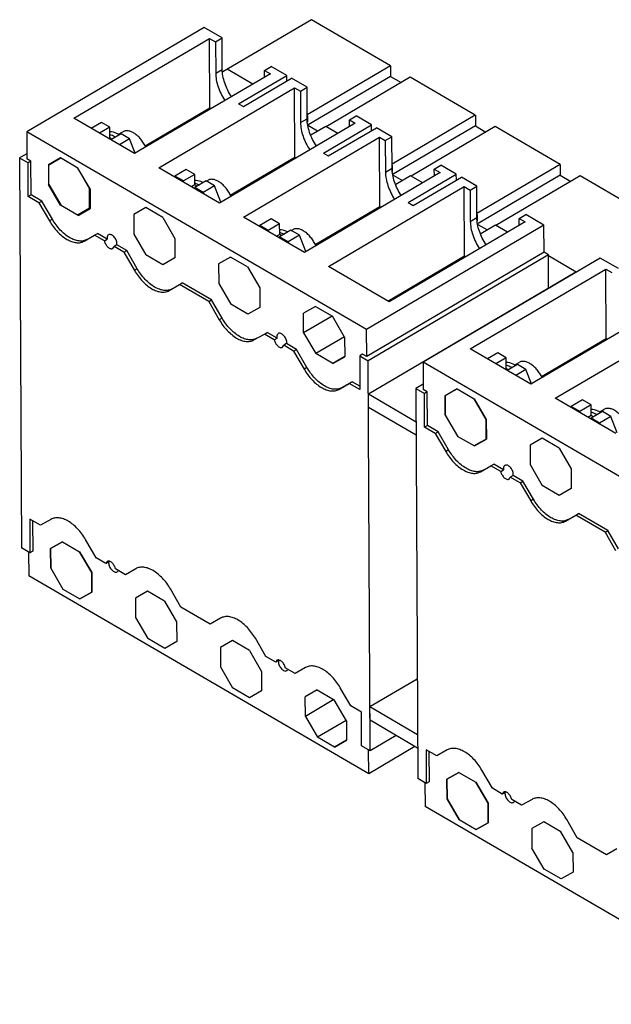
# Model space of a CAD drawing. Header units: millimetres. Extents: x 58 to 447, y 168 to 536.
# Tile 1 of 2: x 58 to 279, y 168 to 536. Entities that reach past the tile are written whole.
import ezdxf

# ---------------------------------------------------------------- set-up
doc = ezdxf.new("R2010")
doc.units = ezdxf.units.MM
doc.header["$LTSCALE"] = 45.784185
doc.layers.get('0').update_dxf_attribs({"linetype": 'CONTINUOUS'})

msp = doc.modelspace()

# ---------------------------------------------------------------- linework, layer by layer
at = {"color": 7, "linetype": 'Continuous'}
for p, q in [((166.99, 536.4), (133.73, 516.87)), ((196.61, 519.18), (166.99, 536.4)), ((126.72, 533.51), (60.25, 494.46)), ((133.51, 529.56), (126.72, 533.51)), ((77.93, 499.48), (128.84, 529.38)), ((128.96, 503.41), (128.84, 529.38)), ((128.84, 529.38), (131.03, 528.11)), ((131.03, 528.11), (133.51, 529.56)), ((131.03, 528.11), (131.09, 516.34)), ((133.56, 517.79), (133.51, 529.56)), ((131.09, 516.34), (133.56, 517.79)), ((145.05, 512.29), (135.45, 517.87)), ((149.42, 517.42), (151.89, 518.88)), ((149.43, 514.87), (149.42, 517.42)), ((149.42, 517.42), (151.61, 516.15)), ((157.71, 515.5), (151.89, 518.88)), ((196.61, 519.18), (165.38, 500.83)), ((196.61, 519.18), (196.63, 515.12)), ((151.61, 516.15), (100.7, 486.24)), ((139.68, 504.9), (157.71, 515.5)), ((141.48, 503.86), (159.51, 514.45)), ((157.74, 513.41), (157.71, 515.5)), ((165.33, 511.07), (159.51, 514.45)), ((196.63, 515.12), (165.8, 497.01)), ((204.04, 514.86), (172.5, 496.34)), ((196.64, 515.12), (200.58, 512.83)), ((228.43, 500.68), (204.04, 514.86)), ((109.75, 480.98), (160.66, 510.89)), ((160.78, 484.92), (160.66, 510.89)), ((160.66, 510.89), (162.85, 509.61)), ((162.85, 509.61), (165.33, 511.07)), ((162.85, 509.61), (162.91, 497.85)), ((165.38, 499.3), (165.33, 511.07)), ((104.67, 489.14), (128.96, 503.41)), ((128.96, 503.41), (129.45, 503.13)), ((139.68, 504.9), (141.48, 503.86)), ((100.7, 486.24), (77.93, 499.48)), ((88.23, 497.95), (84.42, 495.71)), ((91.41, 496.11), (88.23, 497.95)), ((162.91, 497.85), (165.38, 499.3)), ((165.61, 500.34), (165.38, 500.48)), ((165.61, 500.34), (165.38, 500.21)), ((165.62, 498.01), (165.61, 500.34)), ((181.24, 498.93), (183.71, 500.38)), ((181.25, 496.37), (181.24, 498.93)), ((181.24, 498.93), (183.43, 497.65)), ((189.53, 497), (183.71, 500.38)), ((228.43, 500.68), (197.2, 482.33)), ((228.44, 500.68), (228.45, 496.62)), ((60.25, 494.46), (60.3, 484.32)), ((187.68, 420.4), (60.25, 494.46)), ((91.41, 496.11), (87.59, 493.86)), ((91.44, 492.12), (91.41, 496.11)), ((94.69, 493.5), (96.28, 494.43)), ((183.43, 497.65), (132.52, 467.75)), ((169.28, 494.65), (165.87, 496.63)), ((172.33, 496.44), (166.81, 493.2)), ((171.5, 486.41), (189.53, 497)), ((176.87, 493.8), (172.33, 496.44)), ((173.3, 485.36), (191.33, 495.95)), ((189.56, 494.91), (189.53, 497)), ((197.15, 492.57), (191.33, 495.95)), ((228.45, 496.62), (197.62, 478.51)), ((235.86, 496.37), (204.32, 477.84)), ((228.46, 496.62), (232.4, 494.33)), ((260.25, 482.19), (235.86, 496.37)), ((91.44, 492.12), (91.01, 491.87)), ((92.25, 491.66), (91.44, 492.12)), ((95.66, 493.65), (91.82, 491.4)), ((98.84, 491.81), (95, 489.56)), ((98.84, 491.81), (95.66, 493.65)), ((100.97, 486.4), (98.84, 491.81)), ((141.57, 462.49), (192.48, 492.39)), ((192.6, 466.42), (192.48, 492.39)), ((192.48, 492.39), (194.67, 491.12)), ((194.67, 491.12), (197.15, 492.57)), ((194.67, 491.12), (194.73, 479.35)), ((197.2, 480.8), (197.15, 492.57)), ((60.29, 486.22), (57.61, 484.64)), ((57.61, 484.64), (58.29, 338.57)), ((57.61, 484.64), (60.8, 482.79)), ((61.86, 483.42), (60.3, 484.32)), ((61.86, 483.42), (60.8, 482.79)), ((61.92, 470.76), (61.86, 483.42)), ((72.93, 484.73), (68.39, 482.06)), ((68.39, 482.06), (72.88, 484.62)), ((73.05, 484.52), (68.56, 481.96)), ((79.44, 480.8), (72.88, 484.62)), ((101.1, 486.42), (101.08, 486.45)), ((136.58, 470.7), (160.78, 484.92)), ((160.78, 484.92), (161.27, 484.63)), ((171.5, 486.41), (173.3, 485.36)), ((60.85, 470.13), (60.8, 482.79)), ((68.39, 482.06), (68.42, 474.73)), ((68.6, 474.63), (68.56, 481.96)), ((79.26, 480.91), (83.8, 473.1)), ((83.98, 473), (79.44, 480.8)), ((132.52, 467.75), (109.75, 480.98)), ((120.07, 480.34), (115.83, 477.85)), ((123.26, 478.49), (120.07, 480.34)), ((194.73, 479.35), (197.2, 480.8)), ((197.42, 481.85), (197.2, 481.98)), ((197.42, 481.85), (197.2, 481.72)), ((197.43, 479.55), (197.42, 481.85)), ((213.06, 480.43), (215.53, 481.88)), ((213.07, 477.88), (213.06, 480.43)), ((213.06, 480.43), (215.25, 479.16)), ((221.31, 478.53), (215.53, 481.88)), ((260.25, 482.19), (229.02, 463.84)), ((260.26, 482.19), (260.27, 478.12)), ((115.63, 477.56), (115.83, 477.85)), ((119.01, 476), (115.83, 477.85)), ((123.26, 478.49), (119.01, 476)), ((119.02, 475.6), (119.01, 476)), ((123.27, 474.52), (123.26, 478.49)), ((127.5, 476.03), (123.26, 473.54)), ((130.68, 474.18), (127.5, 476.03)), ((127.62, 475.96), (128.1, 476.24)), ((215.25, 479.16), (164.34, 449.25)), ((197.69, 478.14), (201.09, 476.16)), ((204.14, 477.95), (198.62, 474.71)), ((203.28, 467.93), (221.31, 478.53)), ((208.69, 475.3), (204.14, 477.95)), ((205.16, 466.84), (223.19, 477.44)), ((221.35, 476.36), (221.31, 478.53)), ((228.97, 474.07), (223.19, 477.44)), ((260.27, 478.12), (229.44, 460.02)), ((267.68, 477.87), (236.15, 459.35)), ((260.28, 478.13), (264.22, 475.84)), ((345.46, 432.66), (267.68, 477.87)), ((72.96, 466.93), (68.42, 474.73)), ((68.6, 474.63), (73.14, 466.82)), ((83.89, 473.15), (83.8, 473.1)), ((83.84, 465.77), (83.8, 473.1)), ((83.98, 473), (84.01, 465.67)), ((123.27, 474.52), (122.08, 473.82)), ((123.26, 473.54), (123.26, 473.13)), ((126.44, 471.69), (123.26, 473.54)), ((124.11, 474.04), (123.27, 474.52)), ((130.68, 474.18), (126.44, 471.69)), ((133.08, 468.07), (130.68, 474.18)), ((173.39, 443.99), (224.3, 473.9)), ((224.42, 447.93), (224.3, 473.9)), ((224.3, 473.9), (226.5, 472.62)), ((226.5, 472.62), (228.97, 474.07)), ((226.5, 472.62), (226.55, 460.85)), ((229.02, 462.31), (228.97, 474.07)), ((61.92, 470.76), (60.85, 470.13)), ((64.85, 467.81), (60.85, 470.13)), ((65.91, 468.43), (61.92, 470.76)), ((64.85, 467.81), (65.91, 468.43)), ((69.86, 461.64), (65.91, 468.43)), ((126.44, 471.69), (126.64, 471.16)), ((64.85, 467.81), (68.8, 461.02)), ((79.52, 463.11), (72.96, 466.93)), ((83.84, 465.77), (79.35, 463.22)), ((84.01, 465.75), (79.52, 463.11)), ((79.52, 463.11), (84.01, 465.67)), ((84.01, 465.87), (83.84, 465.77)), ((104.88, 466.02), (100.38, 463.46)), ((111.26, 462.31), (104.88, 466.02)), ((168.4, 452.21), (192.6, 466.42)), ((192.6, 466.42), (193.09, 466.14)), ((203.28, 467.93), (205.16, 466.84)), ((69.86, 461.64), (68.8, 461.02)), ((100.38, 463.46), (100.42, 456.13)), ((111.26, 462.31), (115.8, 454.5)), ((164.34, 449.25), (141.57, 462.49)), ((151.89, 461.85), (147.65, 459.36)), ((155.08, 460), (151.89, 461.85)), ((226.55, 460.85), (229.02, 462.31)), ((229.25, 463.35), (229.02, 463.49)), ((229.25, 463.35), (229.02, 463.22)), ((229.26, 461.02), (229.25, 463.35)), ((244.88, 461.93), (247.36, 463.39)), ((244.89, 459.38), (244.88, 461.93)), ((244.88, 461.93), (247.07, 460.66)), ((254.14, 459.44), (247.36, 463.39)), ((147.45, 459.07), (147.65, 459.36)), ((150.83, 457.51), (147.65, 459.36)), ((155.08, 460), (150.83, 457.51)), ((150.84, 457.1), (150.83, 457.51)), ((155.1, 456.02), (155.08, 460)), ((159.32, 457.53), (155.08, 455.04)), ((162.5, 455.68), (159.32, 457.53)), ((159.44, 457.46), (159.92, 457.75)), ((254.14, 459.44), (187.68, 420.4)), ((247.07, 460.66), (196.16, 430.75)), ((232.92, 457.66), (229.51, 459.64)), ((235.97, 459.45), (230.45, 456.21)), ((240.51, 456.81), (235.97, 459.45)), ((254.19, 449.3), (254.14, 459.44)), ((81.8, 453.45), (85.71, 455.69)), ((81.8, 453.46), (82.86, 454.08)), ((85.71, 455.69), (86.77, 456.31)), ((89.4, 453.54), (85.71, 455.69)), ((90.46, 454.16), (86.77, 456.31)), ((89.4, 453.54), (90.46, 454.16)), ((100.42, 456.13), (104.96, 448.33)), ((115.8, 454.5), (115.83, 447.17)), ((155.1, 456.02), (153.9, 455.32)), ((155.08, 455.04), (155.08, 454.63)), ((158.26, 453.19), (155.08, 455.04)), ((155.93, 455.54), (155.1, 456.02)), ((162.5, 455.68), (158.26, 453.19)), ((164.9, 449.58), (162.5, 455.68)), ((92.51, 450.75), (92.98, 451.46)), ((94.04, 452.08), (92.98, 451.46)), ((96.67, 449.32), (92.98, 451.46)), ((97.73, 449.94), (94.04, 452.08)), ((96.67, 449.32), (97.73, 449.94)), ((101.68, 443.15), (97.73, 449.94)), ((158.26, 453.19), (158.47, 452.67)), ((96.67, 449.32), (100.62, 442.52)), ((111.34, 444.62), (104.96, 448.33)), ((115.83, 447.17), (111.34, 444.62)), ((136.7, 447.52), (132.2, 444.97)), ((143.08, 443.81), (136.7, 447.52)), ((254.19, 449.3), (187.73, 410.26)), ((255.82, 448.35), (188.29, 408.69)), ((195.67, 431.04), (224.42, 447.93)), ((275.29, 447.15), (208.82, 408.11)), ((224.42, 447.93), (224.91, 447.64)), ((255.82, 448.35), (254.19, 449.3)), ((255.87, 435.9), (255.82, 448.35)), ((266.25, 441.85), (255.82, 447.91)), ((282.08, 443.21), (275.29, 447.15)), ((101.68, 443.15), (100.62, 442.52)), ((132.2, 444.97), (132.24, 437.64)), ((143.08, 443.81), (147.62, 436.01)), ((196.16, 430.75), (173.39, 443.99)), ((226.5, 413.12), (277.41, 443.03)), ((277.53, 417.06), (277.41, 443.03)), ((277.41, 443.03), (279.6, 441.75)), ((188.38, 396.25), (266.13, 441.92)), ((113.62, 434.96), (117.53, 437.19)), ((117.53, 437.19), (118.59, 437.81)), ((128.49, 430.82), (117.53, 437.19)), ((129.55, 431.44), (118.59, 437.81)), ((132.24, 437.64), (136.78, 429.83)), ((147.62, 436.01), (147.65, 428.68)), ((128.49, 430.82), (129.55, 431.44)), ((133.5, 424.65), (129.55, 431.44)), ((128.49, 430.82), (132.44, 424.03)), ((143.16, 426.12), (136.78, 429.83)), ((147.65, 428.68), (143.16, 426.12)), ((168.52, 429.03), (164.03, 426.47)), ((168.52, 429.03), (174.9, 425.32)), ((300.18, 429.79), (249.27, 399.89)), ((133.5, 424.65), (132.44, 424.03)), ((164.06, 419.14), (164.03, 426.47)), ((174.73, 425.41), (164.06, 419.14)), ((179.44, 417.51), (174.9, 425.32)), ((258.32, 394.63), (309.23, 424.53)), ((187.73, 410.26), (187.68, 420.4)), ((145.44, 416.46), (149.35, 418.69)), ((149.35, 418.69), (150.41, 419.32)), ((153.04, 416.55), (149.35, 418.69)), ((154.1, 417.17), (150.41, 419.32)), ((153.04, 416.55), (154.1, 417.17)), ((164.06, 419.14), (168.6, 411.34)), ((179.36, 417.66), (168.6, 411.34)), ((179.44, 417.51), (179.47, 410.18)), ((253.23, 402.79), (277.53, 417.06)), ((277.53, 417.06), (278.02, 416.78)), ((156.15, 413.76), (156.62, 414.47)), ((157.68, 415.09), (156.62, 414.47)), ((160.31, 412.32), (156.62, 414.47)), ((161.37, 412.95), (157.68, 415.09)), ((249.27, 399.89), (226.5, 413.12)), ((160.31, 412.32), (161.37, 412.95)), ((160.31, 412.32), (164.26, 405.53)), ((165.32, 406.15), (161.37, 412.95)), ((174.98, 407.63), (168.6, 411.34)), ((179.47, 410.26), (174.98, 407.63)), ((174.98, 407.63), (179.47, 410.18)), ((186.17, 411.16), (185.11, 410.54)), ((185.11, 410.54), (185.17, 397.88)), ((185.11, 410.54), (188.29, 408.69)), ((187.73, 410.26), (186.17, 411.16)), ((236.82, 411.59), (232.99, 409.35)), ((240, 409.75), (236.17, 407.5)), ((240, 409.75), (236.82, 411.59)), ((240.02, 405.77), (240, 409.75)), ((165.32, 406.15), (164.26, 405.53)), ((188.97, 262.62), (188.29, 408.69)), ((208.82, 408.11), (208.87, 397.97)), ((336.25, 334.05), (208.82, 408.11)), ((240.02, 405.77), (239.59, 405.51)), ((240.84, 405.29), (240.02, 405.77)), ((244.24, 407.28), (240.41, 405.04)), ((243.26, 407.14), (244.85, 408.07)), ((247.42, 405.44), (244.24, 407.28)), ((247.42, 405.44), (243.59, 403.19)), ((249.54, 400.05), (247.42, 405.44)), ((177.26, 397.97), (181.17, 400.2)), ((177.26, 397.97), (178.32, 398.59)), ((182.23, 400.82), (178.32, 398.59)), ((181.17, 400.2), (182.23, 400.82)), ((185.17, 397.88), (181.17, 400.2)), ((185.16, 399.12), (182.23, 400.82)), ((208.86, 399.86), (206.18, 398.29)), ((206.18, 398.29), (206.86, 252.22)), ((206.18, 398.29), (209.36, 396.44)), ((249.66, 400.07), (249.65, 400.1)), ((188.41, 391.14), (188.38, 396.25)), ((188.38, 396.25), (206.24, 385.87)), ((210.42, 397.06), (208.87, 397.97)), ((210.42, 397.06), (209.36, 396.44)), ((209.42, 383.78), (209.36, 396.44)), ((210.48, 384.4), (210.42, 397.06)), ((217.09, 395.63), (221.58, 398.18)), ((217.11, 395.64), (217.09, 395.63)), ((217.09, 395.63), (217.13, 388.3)), ((221.62, 398.16), (217.13, 395.6)), ((217.16, 388.28), (217.13, 395.6)), ((221.58, 398.18), (228.01, 394.45)), ((281.09, 381.39), (258.32, 394.63)), ((206.26, 380.76), (188.41, 391.14)), ((227.97, 394.47), (232.51, 386.67)), ((232.55, 386.64), (228.01, 394.45)), ((264.19, 391.22), (264.38, 391.5)), ((268.62, 393.99), (264.38, 391.5)), ((267.56, 389.65), (264.38, 391.5)), ((271.81, 392.15), (267.56, 389.65)), ((271.81, 392.15), (268.62, 393.99)), ((271.83, 388.17), (271.81, 392.15)), ((217.16, 388.28), (221.7, 380.47)), ((267.57, 389.25), (267.56, 389.65)), ((271.83, 388.17), (270.64, 387.47)), ((276.05, 389.69), (271.81, 387.2)), ((271.81, 387.2), (271.81, 386.79)), ((274.99, 385.35), (271.81, 387.2)), ((272.65, 387.69), (271.83, 388.17)), ((279.23, 387.85), (274.99, 385.35)), ((275.07, 389.54), (276.66, 390.47)), ((279.23, 387.85), (276.05, 389.69)), ((281.65, 381.72), (279.23, 387.85)), ((210.48, 384.4), (209.42, 383.78)), ((213.42, 381.46), (209.42, 383.78)), ((214.48, 382.08), (210.48, 384.4)), ((232.54, 379.34), (232.51, 386.67)), ((232.55, 386.64), (232.58, 379.32)), ((274.99, 385.35), (275.2, 384.81)), ((213.42, 381.46), (214.48, 382.08)), ((213.42, 381.46), (217.37, 374.66)), ((218.43, 375.29), (214.48, 382.08)), ((221.67, 380.49), (228.09, 376.76)), ((232.54, 379.34), (228.05, 376.78)), ((228.09, 376.76), (232.58, 379.32)), ((230.49, 378.17), (228.09, 376.76)), ((232.56, 379.35), (232.54, 379.34)), ((253.44, 379.67), (248.95, 377.11)), ((248.95, 377.11), (248.99, 369.78)), ((259.83, 375.95), (253.44, 379.67)), ((218.43, 375.29), (217.37, 374.66)), ((259.83, 375.95), (264.37, 368.15)), ((230.37, 367.1), (234.28, 369.33)), ((234.28, 369.33), (235.34, 369.96)), ((237.97, 367.19), (234.28, 369.33)), ((239.03, 367.81), (235.34, 369.96)), ((248.99, 369.78), (253.52, 361.97)), ((230.37, 367.1), (231.43, 367.73)), ((237.97, 367.19), (239.03, 367.81)), ((241.07, 364.39), (241.55, 365.11)), ((242.61, 365.73), (241.55, 365.11)), ((245.24, 362.96), (241.55, 365.11)), ((246.3, 363.58), (242.61, 365.73)), ((264.37, 368.15), (264.4, 360.82)), ((245.24, 362.96), (246.3, 363.58)), ((245.24, 362.96), (249.19, 356.17)), ((250.25, 356.79), (246.3, 363.58)), ((259.91, 358.26), (253.52, 361.97)), ((264.4, 360.82), (259.91, 358.26)), ((250.25, 356.79), (249.19, 356.17)), ((262.19, 348.61), (266.1, 350.84)), ((266.1, 350.84), (267.16, 351.46)), ((277.06, 344.47), (266.1, 350.84)), ((278.12, 345.09), (267.16, 351.46)), ((61.41, 349.38), (61.47, 336.72)), ((65.41, 347.06), (61.41, 349.38)), ((62.48, 348.76), (62.53, 337.34)), ((69.32, 349.29), (65.41, 347.06)), ((277.06, 344.47), (278.12, 345.09)), ((277.06, 344.47), (281.01, 337.67)), ((282.07, 338.3), (278.12, 345.09)), ((69.21, 338.33), (73.7, 340.89)), ((73.72, 340.88), (69.23, 338.32)), ((73.71, 340.9), (73.7, 340.89)), ((73.7, 340.89), (80.1, 337.17)), ((86.27, 334.93), (82.32, 341.74)), ((61.47, 336.72), (58.29, 338.57)), ((60.98, 337.01), (61.02, 328.1)), ((62.53, 337.34), (61.47, 336.72)), ((69.22, 338.34), (69.21, 338.33)), ((69.21, 338.33), (69.24, 331.01)), ((69.26, 330.99), (69.23, 338.32)), ((80.08, 337.18), (84.62, 329.37)), ((80.09, 337.18), (80.08, 337.18)), ((84.64, 329.36), (80.1, 337.17)), ((89.96, 332.79), (86.27, 334.93)), ((90.44, 333.5), (89.96, 332.79)), ((91.02, 333.41), (89.96, 332.79)), ((69.26, 330.99), (73.8, 323.19)), ((84.63, 329.38), (84.62, 329.37)), ((84.66, 322.05), (84.62, 329.37)), ((84.64, 329.36), (84.68, 322.03)), ((97.23, 328.56), (93.54, 330.71)), ((101.14, 330.79), (97.23, 328.56)), ((188.45, 254.04), (61.02, 328.1)), ((73.78, 323.2), (80.19, 319.48)), ((84.66, 322.05), (80.17, 319.49)), ((80.19, 319.48), (84.68, 322.03)), ((84.67, 322.05), (84.66, 322.05)), ((105.54, 322.38), (101.05, 319.83)), ((111.93, 318.67), (105.54, 322.38)), ((118.09, 316.44), (114.14, 323.24)), ((81.53, 320.27), (80.19, 319.48)), ((101.05, 319.83), (101.08, 312.5)), ((111.93, 318.67), (116.46, 310.86)), ((129.05, 310.07), (118.09, 316.44)), ((101.08, 312.5), (105.62, 304.69)), ((116.46, 310.86), (116.5, 303.54)), ((132.96, 312.3), (129.05, 310.07)), ((112.01, 300.98), (105.62, 304.69)), ((116.5, 303.54), (112.01, 300.98)), ((137.36, 303.89), (132.87, 301.33)), ((143.75, 300.18), (137.36, 303.89)), ((149.91, 297.94), (145.96, 304.75)), ((132.87, 301.33), (132.9, 294)), ((143.75, 300.18), (148.28, 292.37)), ((153.6, 295.8), (149.91, 297.94)), ((154.08, 296.51), (153.6, 295.8)), ((154.66, 296.42), (153.6, 295.8)), ((132.9, 294), (137.44, 286.2)), ((148.28, 292.37), (148.32, 285.04)), ((160.87, 291.57), (157.18, 293.72)), ((164.78, 293.8), (160.87, 291.57)), ((188.93, 279.15), (206.68, 289.58)), ((143.83, 282.48), (137.44, 286.2)), ((148.32, 285.04), (143.83, 282.48)), ((169.18, 285.39), (164.69, 282.83)), ((169.18, 285.39), (175.57, 281.68)), ((181.73, 279.45), (177.78, 286.25)), ((164.72, 275.51), (164.69, 282.83)), ((175.4, 281.78), (164.72, 275.51)), ((180.11, 273.87), (175.57, 281.68)), ((185.73, 277.12), (181.73, 279.45)), ((185.79, 264.46), (185.73, 277.12)), ((188.93, 279.15), (206.78, 268.77)), ((188.95, 274.04), (188.93, 279.15)), ((164.72, 275.51), (169.26, 267.7)), ((180.02, 274.02), (169.26, 267.7)), ((180.11, 273.87), (180.14, 266.55)), ((206.8, 263.66), (188.95, 274.04)), ((175.65, 263.99), (169.26, 267.7)), ((180.14, 266.63), (175.65, 263.99)), ((175.65, 263.99), (180.14, 266.55)), ((198.73, 268.35), (188.97, 262.62)), ((188.97, 262.62), (185.79, 264.46)), ((188.45, 254.04), (188.41, 262.94)), ((205.81, 264.24), (188.45, 254.04)), ((213.98, 260.7), (209.98, 263.03)), ((209.98, 263.03), (210.04, 250.37)), ((211.05, 262.41), (211.1, 250.99)), ((217.88, 262.93), (213.98, 260.7)), ((217.79, 251.97), (222.28, 254.53)), ((222.29, 254.52), (217.8, 251.97)), ((222.28, 254.53), (228.67, 250.81)), ((234.84, 248.58), (230.88, 255.38)), ((210.04, 250.37), (206.86, 252.22)), ((211.1, 250.99), (210.04, 250.37)), ((217.79, 251.97), (217.82, 244.64)), ((217.83, 244.64), (217.8, 251.97)), ((228.67, 250.82), (233.21, 243.01)), ((233.21, 243.01), (228.67, 250.81)), ((209.55, 250.65), (209.59, 241.75)), ((238.53, 246.43), (234.84, 248.58)), ((239, 247.15), (238.53, 246.43)), ((239.59, 247.06), (238.53, 246.43)), ((222.36, 236.84), (217.82, 244.64)), ((217.83, 244.64), (222.37, 236.83)), ((245.8, 242.21), (242.11, 244.35)), ((249.7, 244.44), (245.8, 242.21)), ((337.02, 167.69), (209.59, 241.75)), ((233.24, 235.68), (233.21, 243.01)), ((233.21, 243.01), (233.24, 235.68)), ((222.36, 236.84), (228.75, 233.12)), ((254.11, 236.03), (249.62, 233.47)), ((260.49, 232.32), (254.11, 236.03)), ((266.66, 230.08), (262.7, 236.89)), ((233.24, 235.68), (228.75, 233.12)), ((228.75, 233.12), (233.24, 235.68)), ((233.24, 235.68), (233.24, 235.68)), ((249.62, 233.47), (249.65, 226.14)), ((265.03, 224.51), (260.49, 232.32)), ((277.62, 223.71), (266.66, 230.08)), ((254.19, 218.34), (249.65, 226.14)), ((281.52, 225.94), (277.62, 223.71)), ((265.03, 224.51), (265.07, 217.18)), ((260.57, 214.63), (254.19, 218.34)), ((265.07, 217.18), (260.57, 214.63))]:
    msp.add_line(p, q, dxfattribs=at)
for points, knots in [([(131.09, 516.34), (131.09, 515.51), (131.27, 513.79), (132.22, 510.27), (133.5, 507.72), (134.56, 506.13)], [0, 0, 0, 0, 0.227388, 0.474872, 1, 1, 1, 1]), ([(137.03, 507.58), (135.97, 509.17), (134.69, 511.72), (133.75, 515.24), (133.57, 516.97), (133.56, 517.79)], [0, 0, 0, 0, 0.525127, 0.772614, 1, 1, 1, 1]), ([(162.91, 497.85), (162.91, 497.02), (163.09, 495.29), (164.04, 491.77), (165.32, 489.22), (166.38, 487.63)], [0, 0, 0, 0, 0.227388, 0.474872, 1, 1, 1, 1]), ([(168.85, 489.08), (167.79, 490.67), (166.51, 493.22), (165.57, 496.74), (165.39, 498.47), (165.38, 499.3)], [0, 0, 0, 0, 0.525127, 0.772614, 1, 1, 1, 1]), ([(95.03, 493.32), (94.72, 493.5), (93.6, 494.08), (92.32, 494.43), (91.41, 494.42)], [0, 0, 0, 0, 0.277687, 1, 1, 1, 1]), ([(104.89, 488.69), (104.64, 489.21), (104.09, 490.22), (103.1, 491.61), (101.98, 492.81), (100.79, 493.77), (99.74, 494.35), (98.91, 494.64), (98.33, 494.78), (97.76, 494.82), (97.23, 494.78), (96.73, 494.65), (96.42, 494.51), (96.28, 494.43)], [0, 0, 0, 0, 0.152246, 0.303328, 0.448589, 0.58395, 0.706452, 0.762515, 0.815131, 0.864579, 0.911359, 0.956194, 1, 1, 1, 1]), ([(91.41, 493.42), (91.59, 493.37), (92.36, 493.14), (93.09, 492.8), (93.61, 492.49)], [0, 0, 0, 0, 0.235241, 1, 1, 1, 1]), ([(194.73, 479.35), (194.73, 478.52), (194.92, 476.79), (195.86, 473.27), (197.14, 470.72), (198.2, 469.14)], [0, 0, 0, 0, 0.227388, 0.474872, 1, 1, 1, 1]), ([(200.67, 470.59), (199.61, 472.18), (198.33, 474.73), (197.39, 478.25), (197.21, 479.98), (197.2, 480.8)], [0, 0, 0, 0, 0.525127, 0.772614, 1, 1, 1, 1]), ([(126.39, 475.39), (126.12, 475.52), (125.13, 475.98), (124.03, 476.25), (123.23, 476.24)], [0, 0, 0, 0, 0.274397, 1, 1, 1, 1]), ([(136.82, 470.27), (136.58, 470.8), (136.03, 471.84), (135.04, 473.27), (133.91, 474.52), (132.7, 475.52), (131.63, 476.13), (130.79, 476.44), (130.19, 476.58), (129.62, 476.64), (129.07, 476.6), (128.56, 476.47), (128.24, 476.33), (128.1, 476.24)], [0, 0, 0, 0, 0.151428, 0.302322, 0.447825, 0.583636, 0.706571, 0.762786, 0.815485, 0.864939, 0.911651, 0.956357, 1, 1, 1, 1]), ([(123.26, 475.22), (123.4, 475.19), (123.99, 475.02), (124.56, 474.77), (124.97, 474.56)], [0, 0, 0, 0, 0.238234, 1, 1, 1, 1]), ([(68.8, 461.02), (69.64, 459.57), (71.54, 456.99), (74.52, 454.47), (77.01, 453.27), (78.76, 452.84), (80.39, 452.86), (81.37, 453.21), (81.8, 453.45)], [0, 0, 0, 0, 0.306547, 0.583555, 0.704635, 0.812781, 0.909786, 1, 1, 1, 1]), ([(82.86, 454.08), (82.43, 453.83), (81.45, 453.49), (79.82, 453.46), (78.08, 453.89), (75.58, 455.1), (72.6, 457.61), (70.7, 460.2), (69.86, 461.64)], [0, 0, 0, 0, 0.090214, 0.187219, 0.295365, 0.416445, 0.693453, 1, 1, 1, 1]), ([(232.49, 452.09), (231.43, 453.68), (230.15, 456.23), (229.21, 459.75), (229.03, 461.48), (229.02, 462.31)], [0, 0, 0, 0, 0.525127, 0.772614, 1, 1, 1, 1]), ([(158.21, 456.89), (157.94, 457.03), (156.95, 457.49), (155.85, 457.75), (155.05, 457.74)], [0, 0, 0, 0, 0.274397, 1, 1, 1, 1]), ([(168.64, 451.77), (168.4, 452.31), (167.85, 453.35), (166.86, 454.78), (165.73, 456.02), (164.52, 457.02), (163.45, 457.63), (162.61, 457.95), (162.01, 458.09), (161.44, 458.14), (160.89, 458.1), (160.38, 457.98), (160.07, 457.83), (159.92, 457.75)], [0, 0, 0, 0, 0.151428, 0.302322, 0.447825, 0.583636, 0.706571, 0.762786, 0.815485, 0.864939, 0.911651, 0.956357, 1, 1, 1, 1]), ([(226.55, 460.85), (226.55, 460.03), (226.74, 458.3), (227.68, 454.78), (228.96, 452.23), (230.02, 450.64)], [0, 0, 0, 0, 0.227388, 0.474872, 1, 1, 1, 1]), ([(89.4, 453.54), (89.48, 453.11), (89.82, 452.26), (90.49, 451.38), (91.15, 450.88), (91.64, 450.66), (92.11, 450.59), (92.39, 450.68), (92.51, 450.75)], [0, 0, 0, 0, 0.285543, 0.573833, 0.703186, 0.816504, 0.913642, 1, 1, 1, 1]), ([(90.93, 455.85), (90.76, 455.75), (90.47, 455.38), (90.41, 454.92), (90.41, 454.68)], [0, 0, 0, 0, 0.448801, 1, 1, 1, 1]), ([(90.41, 454.68), (90.41, 454.64), (90.42, 454.47), (90.44, 454.29), (90.46, 454.16)], [0, 0, 0, 0, 0.240237, 1, 1, 1, 1]), ([(94.09, 452.54), (94.09, 453.01), (93.82, 453.97), (93.16, 454.99), (92.45, 455.62), (91.91, 455.91), (91.39, 456.01), (91.06, 455.93), (90.93, 455.85)], [0, 0, 0, 0, 0.269611, 0.561691, 0.69614, 0.81391, 0.913383, 1, 1, 1, 1]), ([(155.08, 456.73), (155.22, 456.69), (155.81, 456.52), (156.38, 456.28), (156.8, 456.06)], [0, 0, 0, 0, 0.238234, 1, 1, 1, 1]), ([(94.04, 452.08), (94.05, 452.12), (94.08, 452.27), (94.09, 452.43), (94.09, 452.54)], [0, 0, 0, 0, 0.237985, 1, 1, 1, 1]), ([(100.62, 442.52), (101.46, 441.08), (103.36, 438.49), (106.34, 435.98), (108.84, 434.77), (110.58, 434.34), (112.21, 434.37), (113.19, 434.72), (113.62, 434.96)], [0, 0, 0, 0, 0.306547, 0.583555, 0.704635, 0.812781, 0.909786, 1, 1, 1, 1]), ([(114.68, 435.58), (114.25, 435.34), (113.27, 434.99), (111.64, 434.96), (109.9, 435.4), (107.4, 436.6), (104.42, 439.12), (102.52, 441.7), (101.68, 443.15)], [0, 0, 0, 0, 0.090214, 0.187219, 0.295365, 0.416445, 0.693453, 1, 1, 1, 1]), ([(132.44, 424.03), (133.28, 422.58), (135.18, 420), (138.16, 417.48), (140.66, 416.28), (142.4, 415.85), (144.03, 415.87), (145.01, 416.22), (145.44, 416.46)], [0, 0, 0, 0, 0.306547, 0.583555, 0.704635, 0.812781, 0.909786, 1, 1, 1, 1]), ([(146.5, 417.09), (146.07, 416.84), (145.09, 416.5), (143.46, 416.47), (141.72, 416.9), (139.22, 418.11), (136.24, 420.62), (134.34, 423.2), (133.5, 424.65)], [0, 0, 0, 0, 0.090214, 0.187219, 0.295365, 0.416445, 0.693453, 1, 1, 1, 1]), ([(154.57, 418.86), (154.4, 418.76), (154.11, 418.39), (154.05, 417.93), (154.05, 417.69)], [0, 0, 0, 0, 0.448801, 1, 1, 1, 1]), ([(154.05, 417.69), (154.05, 417.65), (154.06, 417.47), (154.08, 417.3), (154.1, 417.17)], [0, 0, 0, 0, 0.240237, 1, 1, 1, 1]), ([(157.73, 415.55), (157.73, 416.02), (157.46, 416.98), (156.8, 418), (156.09, 418.62), (155.55, 418.92), (155.03, 419.02), (154.7, 418.94), (154.57, 418.86)], [0, 0, 0, 0, 0.269611, 0.561691, 0.69614, 0.81391, 0.913383, 1, 1, 1, 1]), ([(153.04, 416.55), (153.13, 416.11), (153.46, 415.27), (154.14, 414.39), (154.8, 413.89), (155.28, 413.67), (155.75, 413.6), (156.03, 413.69), (156.15, 413.75)], [0, 0, 0, 0, 0.285543, 0.573833, 0.703186, 0.816504, 0.913642, 1, 1, 1, 1]), ([(157.68, 415.09), (157.69, 415.13), (157.72, 415.28), (157.73, 415.43), (157.73, 415.55)], [0, 0, 0, 0, 0.237985, 1, 1, 1, 1]), ([(178.32, 398.59), (177.89, 398.35), (176.91, 398), (175.28, 397.97), (173.54, 398.41), (171.04, 399.61), (168.06, 402.12), (166.16, 404.71), (165.32, 406.15)], [0, 0, 0, 0, 0.090214, 0.187219, 0.295365, 0.416445, 0.693453, 1, 1, 1, 1]), ([(243.62, 406.95), (243.31, 407.13), (242.19, 407.72), (240.91, 408.08), (239.99, 408.07)], [0, 0, 0, 0, 0.277686, 1, 1, 1, 1]), ([(239.99, 407.06), (240.18, 407.01), (240.94, 406.78), (241.67, 406.43), (242.2, 406.12)], [0, 0, 0, 0, 0.235213, 1, 1, 1, 1]), ([(253.45, 402.34), (253.21, 402.86), (252.66, 403.87), (251.67, 405.25), (250.55, 406.45), (249.35, 407.41), (248.31, 407.99), (247.48, 408.29), (246.89, 408.42), (246.33, 408.47), (245.8, 408.43), (245.3, 408.3), (244.99, 408.16), (244.85, 408.07)], [0, 0, 0, 0, 0.152247, 0.303329, 0.448589, 0.58395, 0.706452, 0.762515, 0.81513, 0.864579, 0.911358, 0.956194, 1, 1, 1, 1]), ([(164.26, 405.53), (165.1, 404.09), (167, 401.5), (169.98, 398.99), (172.48, 397.78), (174.22, 397.35), (175.85, 397.38), (176.83, 397.72), (177.26, 397.97)], [0, 0, 0, 0, 0.306547, 0.583555, 0.704635, 0.812781, 0.909786, 1, 1, 1, 1]), ([(285.58, 384.01), (285.36, 384.57), (284.83, 385.67), (283.85, 387.19), (282.7, 388.53), (281.45, 389.61), (280.17, 390.39), (279.07, 390.77), (278.24, 390.86), (277.67, 390.84), (277.14, 390.71), (276.81, 390.56), (276.66, 390.47)], [0, 0, 0, 0, 0.149635, 0.300072, 0.446058, 0.582827, 0.706728, 0.816008, 0.865528, 0.912152, 0.956644, 1, 1, 1, 1]), ([(275.43, 389.35), (275.13, 389.53), (274, 390.12), (272.71, 390.48), (271.78, 390.46)], [0, 0, 0, 0, 0.277899, 1, 1, 1, 1]), ([(271.81, 389.46), (271.99, 389.41), (272.76, 389.18), (273.49, 388.83), (274.02, 388.52)], [0, 0, 0, 0, 0.2352, 1, 1, 1, 1]), ([(217.37, 374.66), (218.21, 373.22), (220.11, 370.63), (223.08, 368.12), (225.58, 366.92), (227.32, 366.48), (228.95, 366.51), (229.94, 366.86), (230.37, 367.1)], [0, 0, 0, 0, 0.306547, 0.583555, 0.704635, 0.812781, 0.909786, 1, 1, 1, 1]), ([(231.43, 367.72), (231, 367.48), (230.02, 367.13), (228.38, 367.11), (226.64, 367.54), (224.14, 368.74), (221.17, 371.26), (219.27, 373.84), (218.43, 375.29)], [0, 0, 0, 0, 0.090214, 0.187219, 0.295365, 0.416445, 0.693453, 1, 1, 1, 1]), ([(239.5, 369.5), (239.33, 369.4), (239.03, 369.02), (238.98, 368.57), (238.98, 368.33)], [0, 0, 0, 0, 0.448801, 1, 1, 1, 1]), ([(242.65, 366.19), (242.65, 366.65), (242.39, 367.62), (241.72, 368.64), (241.02, 369.26), (240.48, 369.55), (239.95, 369.66), (239.63, 369.57), (239.5, 369.5)], [0, 0, 0, 0, 0.269611, 0.561691, 0.69614, 0.81391, 0.913383, 1, 1, 1, 1]), ([(237.97, 367.19), (238.05, 366.75), (238.38, 365.91), (239.06, 365.03), (239.72, 364.53), (240.21, 364.3), (240.67, 364.24), (240.96, 364.32), (241.07, 364.39)], [0, 0, 0, 0, 0.285543, 0.573833, 0.703186, 0.816504, 0.913642, 1, 1, 1, 1]), ([(238.98, 368.33), (238.98, 368.28), (238.98, 368.11), (239.01, 367.94), (239.03, 367.81)], [0, 0, 0, 0, 0.240237, 1, 1, 1, 1]), ([(242.61, 365.73), (242.62, 365.77), (242.65, 365.92), (242.66, 366.07), (242.65, 366.19)], [0, 0, 0, 0, 0.237985, 1, 1, 1, 1]), ([(249.19, 356.17), (250.03, 354.72), (251.93, 352.14), (254.9, 349.62), (257.4, 348.42), (259.14, 347.99), (260.78, 348.01), (261.76, 348.36), (262.19, 348.61)], [0, 0, 0, 0, 0.306547, 0.583555, 0.704635, 0.812781, 0.909786, 1, 1, 1, 1]), ([(263.25, 349.23), (262.82, 348.99), (261.84, 348.64), (260.2, 348.61), (258.46, 349.04), (255.96, 350.25), (252.99, 352.76), (251.09, 355.35), (250.25, 356.79)], [0, 0, 0, 0, 0.090214, 0.187219, 0.295365, 0.416445, 0.693453, 1, 1, 1, 1]), ([(82.32, 341.74), (81.48, 343.18), (79.57, 345.76), (76.6, 348.28), (74.1, 349.48), (72.36, 349.91), (70.73, 349.88), (69.74, 349.53), (69.32, 349.29)], [0, 0, 0, 0, 0.306604, 0.583601, 0.704659, 0.812784, 0.909776, 1, 1, 1, 1]), ([(93.54, 330.71), (93.46, 331.14), (93.12, 331.99), (92.45, 332.87), (91.79, 333.37), (91.3, 333.59), (90.84, 333.65), (90.55, 333.57), (90.43, 333.5)], [0, 0, 0, 0, 0.285543, 0.573833, 0.703186, 0.816504, 0.913642, 1, 1, 1, 1]), ([(91.02, 333.41), (91.01, 333.38), (90.98, 333.22), (90.97, 333.07), (90.97, 332.95)], [0, 0, 0, 0, 0.237985, 1, 1, 1, 1]), ([(90.97, 332.95), (90.98, 332.49), (91.24, 331.53), (91.91, 330.5), (92.61, 329.88), (93.15, 329.59), (93.68, 329.48), (94, 329.57), (94.13, 329.64)], [0, 0, 0, 0, 0.269611, 0.561691, 0.69614, 0.81391, 0.913383, 1, 1, 1, 1]), ([(94.13, 329.64), (94.17, 329.67), (94.34, 329.78), (94.46, 329.96), (94.52, 330.1)], [0, 0, 0, 0, 0.240513, 1, 1, 1, 1]), ([(114.14, 323.24), (113.3, 324.69), (111.39, 327.27), (108.42, 329.78), (105.92, 330.98), (104.18, 331.41), (102.55, 331.38), (101.56, 331.03), (101.14, 330.79)], [0, 0, 0, 0, 0.306604, 0.583601, 0.704659, 0.812784, 0.909776, 1, 1, 1, 1]), ([(145.96, 304.75), (145.12, 306.19), (143.22, 308.77), (140.24, 311.28), (137.74, 312.49), (136, 312.92), (134.37, 312.89), (133.38, 312.54), (132.96, 312.3)], [0, 0, 0, 0, 0.306604, 0.583601, 0.704659, 0.812784, 0.909776, 1, 1, 1, 1]), ([(157.18, 293.72), (157.1, 294.15), (156.76, 295), (156.09, 295.88), (155.43, 296.38), (154.94, 296.6), (154.48, 296.66), (154.19, 296.58), (154.08, 296.51)], [0, 0, 0, 0, 0.285543, 0.573833, 0.703186, 0.816504, 0.913642, 1, 1, 1, 1]), ([(154.66, 296.42), (154.65, 296.38), (154.63, 296.23), (154.61, 296.08), (154.62, 295.96)], [0, 0, 0, 0, 0.237985, 1, 1, 1, 1]), ([(154.62, 295.96), (154.62, 295.5), (154.88, 294.53), (155.55, 293.51), (156.25, 292.89), (156.79, 292.6), (157.32, 292.49), (157.64, 292.58), (157.77, 292.65)], [0, 0, 0, 0, 0.269611, 0.561691, 0.69614, 0.81391, 0.913383, 1, 1, 1, 1]), ([(157.77, 292.65), (157.81, 292.68), (157.98, 292.79), (158.1, 292.97), (158.16, 293.11)], [0, 0, 0, 0, 0.240513, 1, 1, 1, 1]), ([(177.78, 286.25), (176.94, 287.69), (175.04, 290.28), (172.06, 292.79), (169.56, 293.99), (167.82, 294.42), (166.19, 294.39), (165.2, 294.04), (164.78, 293.8)], [0, 0, 0, 0, 0.306604, 0.583601, 0.704659, 0.812784, 0.909776, 1, 1, 1, 1]), ([(230.88, 255.38), (230.04, 256.83), (228.14, 259.41), (225.16, 261.92), (222.66, 263.12), (220.92, 263.55), (219.29, 263.53), (218.31, 263.18), (217.88, 262.93)], [0, 0, 0, 0, 0.306604, 0.583601, 0.704659, 0.812784, 0.909776, 1, 1, 1, 1]), ([(242.11, 244.35), (242.02, 244.79), (241.69, 245.63), (241.01, 246.51), (240.35, 247.02), (239.87, 247.24), (239.4, 247.3), (239.12, 247.22), (239, 247.15)], [0, 0, 0, 0, 0.285543, 0.573833, 0.703186, 0.816504, 0.913642, 1, 1, 1, 1]), ([(239.59, 247.06), (239.58, 247.02), (239.55, 246.87), (239.54, 246.72), (239.54, 246.6)], [0, 0, 0, 0, 0.237985, 1, 1, 1, 1]), ([(239.54, 246.6), (239.54, 246.13), (239.81, 245.17), (240.47, 244.15), (241.18, 243.53), (241.72, 243.23), (242.24, 243.13), (242.57, 243.21), (242.7, 243.29)], [0, 0, 0, 0, 0.269611, 0.561691, 0.69614, 0.81391, 0.913383, 1, 1, 1, 1]), ([(242.7, 243.29), (242.74, 243.31), (242.9, 243.43), (243.02, 243.61), (243.09, 243.75)], [0, 0, 0, 0, 0.240513, 1, 1, 1, 1]), ([(262.7, 236.89), (261.86, 238.33), (259.96, 240.91), (256.98, 243.43), (254.49, 244.63), (252.74, 245.06), (251.11, 245.03), (250.13, 244.68), (249.7, 244.44)], [0, 0, 0, 0, 0.306604, 0.583601, 0.704659, 0.812784, 0.909776, 1, 1, 1, 1])]:
    msp.add_open_spline(points, degree=3, knots=knots, dxfattribs=at)

doc.saveas('drawing.dxf')
